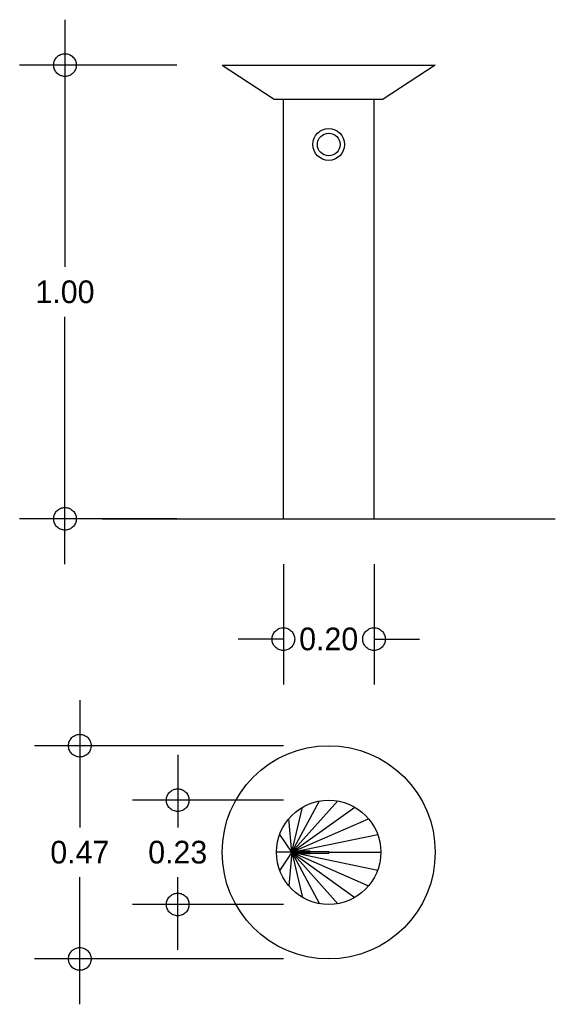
# Model space of a CAD drawing. Header units: metres. Extents: x 0.82 to 2, y -0.07 to 2.1.
import ezdxf

# ---------------------------------------------------------------- set-up
doc = ezdxf.new("R2010")
doc.units = ezdxf.units.M
doc.header["$LTSCALE"] = 0.5
doc.header["$MEASUREMENT"] = 0
doc.linetypes.add('ACAD_ISO04W100', pattern=[30, 24, -3, 0, -3])
doc.layers.add('EJES', color=7, linetype='ACAD_ISO04W100')
doc.dimstyles.get("Standard").update_dxf_attribs({"dimtxt": 0.18, "dimasz": 0.18, "dimexe": 0.18, "dimexo": 0.0625, "dimgap": 0.09, "dimtad": 0, "dimtih": 1, "dimtoh": 1, "dimdec": 4, "dimzin": 0, "dimdsep": 46, "dimtxsty": 'Standard', "dimcen": 0.09, "dimadec": 0, "dimazin": 0, "dimtfac": 1, "dimtdec": 4, "dimtofl": 0, "dimtmove": 0, "dimatfit": 3, "dimfxl": 0, "dimtolj": 1, "dimtzin": 0, "dimarcsym": 0})

# ---------------------------------------------------------------- blocks, each defined once
blk = doc.blocks.new('_Small')
at = {"layer": 'EJES', "color": 0, "lineweight": -2}
blk.add_circle((0, 0), 0.25, dxfattribs=at)
blk = doc.blocks.new('*D4')
at = {"color": 0, "lineweight": -2, "ltscale": 0.5}
for p, q in [((1.4, 0.9), (1.4, 0.6349)), ((1.6, 0.9), (1.6, 0.6349)), ((1.4, 0.7349), (1.3, 0.7349)), ((1.6, 0.7349), (1.7, 0.7349))]:
    blk.add_line(p, q, dxfattribs=at)
at = {"layer": 'Defpoints', "color": 0, "ltscale": 0.5}
for p in [(1.4, 1), (1.6, 1), (1.6, 0.7349)]:
    blk.add_point(p, dxfattribs=at)
at = {"color": 0, "lineweight": -2, "ltscale": 0.5, "xscale": 0.1, "yscale": 0.1, "zscale": 0.1}
blk.add_blockref('_Small', (1.4, 0.7349), dxfattribs=at)
at = {"color": 0, "lineweight": -2, "ltscale": 0.5, "xscale": 0.1, "yscale": 0.1, "zscale": 0.1, "rotation": 180}
blk.add_blockref('_Small', (1.6, 0.7349), dxfattribs=at)
at = {"color": 0, "ltscale": 0.5, "insert": (1.5, 0.7349), "char_height": 0.05, "attachment_point": 5}
blk.add_mtext('\\A1;0.20', dxfattribs=at)
blk = doc.blocks.new('*D3')
at = {"color": 0, "lineweight": -2, "ltscale": 0.5}
for p, q in [((0.9182, 2.1), (0.9182, 1.555)), ((1.165, 2), (0.8182, 2)), ((0.9182, 0.9), (0.9182, 1.445)), ((1.165, 1), (0.8182, 1))]:
    blk.add_line(p, q, dxfattribs=at)
at = {"layer": 'Defpoints', "color": 0, "ltscale": 0.5}
for p in [(1.265, 2), (0.9182, 1), (1.265, 1)]:
    blk.add_point(p, dxfattribs=at)
at = {"color": 0, "lineweight": -2, "ltscale": 0.5, "xscale": 0.1, "yscale": 0.1, "zscale": 0.1}
for p, rotation in [((0.9182, 2), 90), ((0.9182, 1), 270)]:
    blk.add_blockref('_Small', p, dxfattribs=dict(at, rotation=rotation))
at = {"color": 0, "ltscale": 0.5, "insert": (0.9182, 1.5), "char_height": 0.05, "attachment_point": 5}
blk.add_mtext('\\A1;1.00', dxfattribs=at)
blk = doc.blocks.new('*D2')
at = {"color": 0, "lineweight": -2, "ltscale": 0.5}
for p, q in [((0.9509, 0.6), (0.9509, 0.32)), ((1.4, 0.5), (0.8509, 0.5)), ((0.9509, -0.07), (0.9509, 0.21)), ((1.4, 0.03), (0.8509, 0.03))]:
    blk.add_line(p, q, dxfattribs=at)
at = {"layer": 'Defpoints', "color": 0, "ltscale": 0.5}
for p in [(1.5, 0.5), (0.9509, 0.03), (1.5, 0.03)]:
    blk.add_point(p, dxfattribs=at)
at = {"color": 0, "lineweight": -2, "ltscale": 0.5, "xscale": 0.1, "yscale": 0.1, "zscale": 0.1}
for p, rotation in [((0.9509, 0.5), 90), ((0.9509, 0.03), 270)]:
    blk.add_blockref('_Small', p, dxfattribs=dict(at, rotation=rotation))
at = {"color": 0, "ltscale": 0.5, "insert": (0.9509, 0.265), "char_height": 0.05, "attachment_point": 5}
blk.add_mtext('\\A1;0.47', dxfattribs=at)
blk = doc.blocks.new('*D1')
at = {"color": 0, "lineweight": -2, "ltscale": 0.5}
for p, q in [((1.1669, 0.48), (1.1669, 0.32)), ((1.4, 0.38), (1.0669, 0.38)), ((1.1669, 0.05), (1.1669, 0.21)), ((1.4, 0.15), (1.0669, 0.15))]:
    blk.add_line(p, q, dxfattribs=at)
at = {"layer": 'Defpoints', "color": 0, "ltscale": 0.5}
for p in [(1.5, 0.38), (1.1669, 0.15), (1.5, 0.15)]:
    blk.add_point(p, dxfattribs=at)
at = {"color": 0, "lineweight": -2, "ltscale": 0.5, "xscale": 0.1, "yscale": 0.1, "zscale": 0.1}
for p, rotation in [((1.1669, 0.38), 90), ((1.1669, 0.15), 270)]:
    blk.add_blockref('_Small', p, dxfattribs=dict(at, rotation=rotation))
at = {"color": 0, "ltscale": 0.5, "insert": (1.1669, 0.265), "char_height": 0.05, "attachment_point": 5}
blk.add_mtext('\\A1;0.23', dxfattribs=at)

msp = doc.modelspace()

# ---------------------------------------------------------------- linework, layer by layer
at = {"ltscale": 0.5}
for p, q in [((1.265, 2), (1.38, 1.925)), ((1.265, 2), (1.735, 2)), ((1.735, 2), (1.62, 1.925)), ((1.38, 1.925), (1.62, 1.925)), ((1.4, 1), (1.4, 1.925)), ((1.6, 1), (1.6, 1.925)), ((1, 1), (2, 1)), ((1.4187, 0.265), (1.52, 0.3783)), ((1.4187, 0.265), (1.48, 0.3783)), ((1.4187, 0.265), (1.5575, 0.3646)), ((1.4187, 0.265), (1.4425, 0.3646)), ((1.4187, 0.265), (1.4119, 0.3389)), ((1.4187, 0.265), (1.5881, 0.3389)), ((1.4187, 0.265), (1.3919, 0.3043)), ((1.4187, 0.265), (1.6081, 0.3043)), ((1.4187, 0.265), (1.385, 0.265)), ((1.4187, 0.265), (1.3919, 0.2257)), ((1.4187, 0.265), (1.4119, 0.1911)), ((1.4187, 0.268), (1.4187, 0.262)), ((1.4187, 0.268), (1.4587, 0.268)), ((1.4187, 0.265), (1.4425, 0.1654)), ((1.4187, 0.265), (1.48, 0.1517)), ((1.4187, 0.265), (1.52, 0.1517)), ((1.4187, 0.265), (1.5575, 0.1654)), ((1.4187, 0.265), (1.5881, 0.1911)), ((1.4187, 0.265), (1.6081, 0.2257)), ((1.4187, 0.265), (1.4587, 0.265)), ((1.4187, 0.262), (1.4587, 0.262)), ((1.4587, 0.268), (1.4587, 0.262)), ((1.4587, 0.267), (1.5, 0.267)), ((1.4587, 0.263), (1.5, 0.263)), ((1.5, 0.267), (1.5, 0.263)), ((1.5, 0.265), (1.615, 0.265))]:
    msp.add_line(p, q, dxfattribs=at)
for centre, radius in [((1.5, 1.825), 0.035), ((1.5, 1.825), 0.025), ((1.5, 0.265), 0.235), ((1.5, 0.265), 0.115)]:
    msp.add_circle(centre, radius, dxfattribs=at)

# ---------------------------------------------------------------- dimensions: what is measured, and where the dimension line sits
for base, p1, p2, picture, middle in [((0.9182, 1), (1.265, 2), (1.265, 1), '*D3', (0.9182, 1.5)), ((0.9509, 0.03), (1.5, 0.5), (1.5, 0.03), '*D2', (0.9509, 0.265)), ((1.1669, 0.15), (1.5, 0.38), (1.5, 0.15), '*D1', (1.1669, 0.265))]:
    dim = msp.add_linear_dim(base=base, p1=p1, p2=p2, angle=90, dimstyle='Standard', override={"dimtxt": 0.05, "dimasz": 0.1, "dimexe": 0.1, "dimexo": 0.1, "dimgap": 0.03, "dimdec": 2, "dimblk": 'Small', "dimdle": 0.1, "dimtdec": 2}, dxfattribs=at)
    dim.commit()
    dim.dimension.update_dxf_attribs({"geometry": picture, "text_midpoint": middle})
dim = msp.add_linear_dim(base=(1.6, 0.7349), p1=(1.4, 1), p2=(1.6, 1), dimstyle='Standard', override={"dimtxt": 0.05, "dimasz": 0.1, "dimexe": 0.1, "dimexo": 0.1, "dimgap": 0.03, "dimdec": 2, "dimblk": 'Small', "dimdle": 0.1, "dimtdec": 2}, dxfattribs=at)
dim.commit()
dim.dimension.update_dxf_attribs({"geometry": '*D4', "text_midpoint": (1.5, 0.7349)})

doc.saveas('drawing.dxf')
